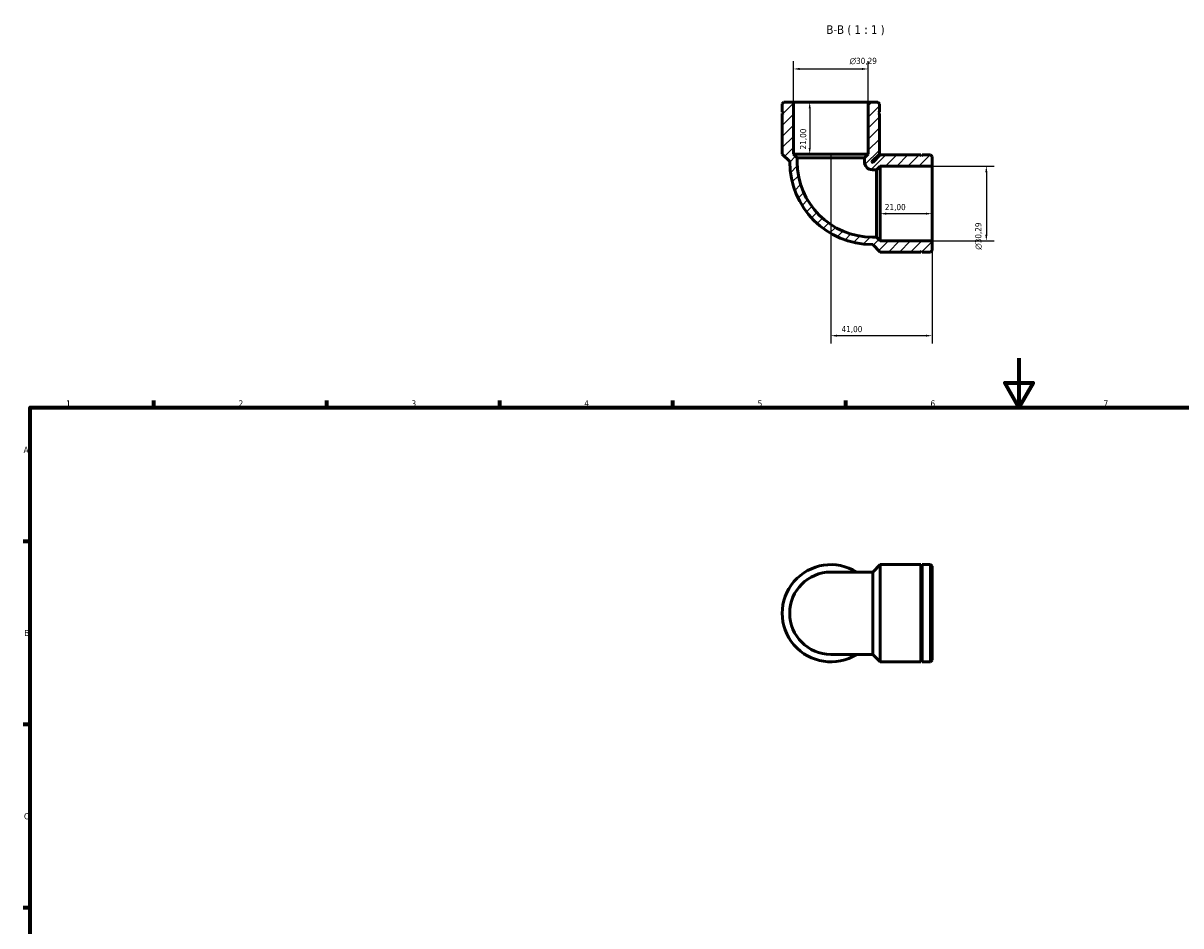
# Model space of a CAD drawing. Header units: millimetres. Extents: x 0 to 901, y 0 to 730.
# Tile 2 of 3: x 17 to 486, y 364 to 730. Entities that reach past the tile are written whole.
import ezdxf

# ---------------------------------------------------------------- set-up
doc = ezdxf.new("R2010")
doc.units = ezdxf.units.MM
for name, color, linetype, lineweight in [('Border (ISO)', 7, 'Continuous', 70), ('Dimension (ISO)', 7, 'Continuous', 25), ('Hatch (ISO)', 7, 'Continuous', 18), ('Symbol (ISO)', 7, 'Continuous', 25), ('Visible (ISO)', 7, 'Continuous', 50), ('Visible Narrow (ISO)', 7, 'Continuous', 35)]:
    doc.layers.add(name, color=color, linetype=linetype, lineweight=lineweight)
doc.styles.add('Label Text (ISO)', font='tahoma.ttf')
doc.styles.add('Note Text (ISO)', font='tahoma.ttf')
doc.dimstyles.new('Default (ISO)', dxfattribs={"dimtxt": 2.5, "dimasz": 2.5, "dimexe": 3.175, "dimexo": 0, "dimgap": 0.762, "dimtad": 1, "dimrnd": 1e-08, "dimzin": 0, "dimtxsty": 'Note Text (ISO)', "dimcen": 0.09, "dimdle": 10, "dimclrd": 256, "dimclre": 256, "dimclrt": 256, "dimazin": 0, "dimtfac": 1.40208, "dimtmove": 0, "dimatfit": 3, "dimfxl": 1, "dimtolj": 1, "dimtzin": 0, "dimlwd": -1, "dimlwe": -1, "dimarcsym": 0})

# ---------------------------------------------------------------- blocks, each defined once
blk = doc.blocks.new('Borders Default Border')
at = {"layer": 'Border (ISO)'}
for p, q in [((70.08, 574), (70.08, 576.9)), ((140.17, 574), (140.17, 576.9)), ((210.25, 574), (210.25, 576.9)), ((280.33, 574), (280.33, 576.9)), ((350.42, 574), (350.42, 576.9)), ((20, 519.75), (17.1, 519.75)), ((20, 445.5), (17.1, 445.5)), ((20, 371.25), (17.1, 371.25))]:
    blk.add_line(p, q, dxfattribs=at)
at = {"layer": 'Border (ISO)', "flags": 128}
for points in [[(420.5, 594), (420.5, 574), (414.73, 584), (426.27, 584), (420.5, 574)], [(20, 20), (20, 574), (821, 574), (821, 20), (20, 20)]]:
    blk.add_lwpolyline(points, dxfattribs=at)
at = {"layer": 'Border (ISO)', "color": 232, "true_color": 0xca0064, "char_height": 2.5, "attachment_point": 7, "style": 'Note Text (ISO)'}
for s, insert in [('1', (34.48, 574.4)), ('2', (104.37, 574.4)), ('3', (174.43, 574.35)), ('4', (244.42, 574.4)), ('5', (314.64, 574.35)), ('6', (384.66, 574.35)), ('7', (454.77, 574.4)), ('A', (17.29, 555.62)), ('B', (17.59, 481.38)), ('C', (17.43, 407.08))]:
    blk.add_mtext(s, dxfattribs=dict(at, insert=insert))
blk = doc.blocks.new('*D7')
at = {"layer": 'Defpoints', "color": 0, "transparency": 16777216}
for p in [(359.43, 711.19), (329.14, 697.69), (359.43, 697.69)]:
    blk.add_point(p, dxfattribs=at)
at = {"layer": 'Dimension (ISO)', "transparency": 16777216}
for p, q in [((329.14, 697.69), (329.14, 714.37)), ((359.43, 697.69), (359.43, 714.37)), ((331.64, 711.19), (356.93, 711.19))]:
    blk.add_line(p, q, dxfattribs=at)
for points in [[(331.64, 711.61), (331.64, 710.77), (329.14, 711.19)], [(356.93, 711.61), (356.93, 710.77), (359.43, 711.19)]]:
    blk.add_solid(points, dxfattribs=at)
at = {"layer": 'Dimension (ISO)', "color": 232, "true_color": 0xca0064, "transparency": 16777216, "insert": (351.92, 715.71), "char_height": 2.5, "attachment_point": 1, "style": 'Note Text (ISO)'}
blk.add_mtext('\\A1;\\fAIGDT|b0|i0;\\H2.5000;\\ln\\fTahoma|b0|i0;\\H2.5000;30,29', dxfattribs=at)
blk = doc.blocks.new('*D8')
at = {"layer": 'Defpoints', "color": 0, "transparency": 16777216}
for p in [(385.29, 671.83), (385.29, 641.54), (407.29, 641.54)]:
    blk.add_point(p, dxfattribs=at)
at = {"layer": 'Dimension (ISO)', "transparency": 16777216}
for p, q in [((385.29, 671.83), (410.46, 671.83)), ((407.29, 669.33), (407.29, 644.04)), ((385.29, 641.54), (410.46, 641.54))]:
    blk.add_line(p, q, dxfattribs=at)
for points in [[(406.87, 669.33), (407.71, 669.33), (407.29, 671.83)], [(406.87, 644.04), (407.71, 644.04), (407.29, 641.54)]]:
    blk.add_solid(points, dxfattribs=at)
at = {"layer": 'Dimension (ISO)', "color": 232, "true_color": 0xca0064, "transparency": 16777216, "insert": (402.77, 637.95), "char_height": 2.5, "attachment_point": 1, "rotation": 90, "style": 'Note Text (ISO)'}
blk.add_mtext('\\A1;\\fAIGDT|b0|i0;\\H2.5000;\\ln\\fTahoma|b0|i0;\\H2.5000;30,29', dxfattribs=at)
blk = doc.blocks.new('*D9')
at = {"layer": 'Defpoints', "color": 0, "transparency": 16777216}
for p in [(344.29, 676.69), (385.29, 641.54), (344.29, 603.1)]:
    blk.add_point(p, dxfattribs=at)
at = {"layer": 'Dimension (ISO)', "transparency": 16777216}
for p, q in [((344.29, 676.69), (344.29, 599.93)), ((385.29, 641.54), (385.29, 599.93)), ((382.79, 603.1), (346.79, 603.1))]:
    blk.add_line(p, q, dxfattribs=at)
for points in [[(346.79, 603.52), (346.79, 602.69), (344.29, 603.1)], [(382.79, 603.52), (382.79, 602.69), (385.29, 603.1)]]:
    blk.add_solid(points, dxfattribs=at)
at = {"layer": 'Dimension (ISO)', "color": 232, "true_color": 0xca0064, "transparency": 16777216, "insert": (348.62, 607.04), "char_height": 2.5, "attachment_point": 1, "style": 'Note Text (ISO)'}
blk.add_mtext('\\A1;41,00', dxfattribs=at)
blk = doc.blocks.new('*D10')
at = {"layer": 'Defpoints', "color": 0, "transparency": 16777216}
for p in [(364.29, 656.69), (385.29, 656.69), (364.29, 652.55)]:
    blk.add_point(p, dxfattribs=at)
at = {"layer": 'Dimension (ISO)', "transparency": 16777216}
blk.add_line((382.79, 652.55), (366.79, 652.55), dxfattribs=at)
for points in [[(366.79, 652.97), (366.79, 652.13), (364.29, 652.55)], [(382.79, 652.97), (382.79, 652.13), (385.29, 652.55)]]:
    blk.add_solid(points, dxfattribs=at)
at = {"layer": 'Dimension (ISO)', "color": 232, "true_color": 0xca0064, "transparency": 16777216, "insert": (366.18, 656.49), "char_height": 2.5, "attachment_point": 1, "style": 'Note Text (ISO)'}
blk.add_mtext('\\A1;21,00', dxfattribs=at)
blk = doc.blocks.new('*D11')
at = {"layer": 'Defpoints', "color": 0, "transparency": 16777216}
for p in [(344.29, 697.69), (335.73, 676.69), (344.29, 676.69)]:
    blk.add_point(p, dxfattribs=at)
at = {"layer": 'Dimension (ISO)', "transparency": 16777216}
blk.add_line((335.73, 695.19), (335.73, 679.19), dxfattribs=at)
for points in [[(335.32, 695.19), (336.15, 695.19), (335.73, 697.69)], [(335.32, 679.19), (336.15, 679.19), (335.73, 676.69)]]:
    blk.add_solid(points, dxfattribs=at)
at = {"layer": 'Dimension (ISO)', "color": 232, "true_color": 0xca0064, "transparency": 16777216, "insert": (331.8, 678.57), "char_height": 2.5, "attachment_point": 1, "rotation": 90, "style": 'Note Text (ISO)'}
blk.add_mtext('\\A1;21,00', dxfattribs=at)

msp = doc.modelspace()

# ---------------------------------------------------------------- hatches: boundary and pattern name
at = {"layer": 'Hatch (ISO)'}
h = msp.add_hatch(dxfattribs=at)
h.set_pattern_fill('ANSI31', color=256, scale=25.4, style=0)
h.set_pattern_definition([(45, (0, 0), (-2.245064, 2.245064), [])])
edge = h.paths.add_edge_path()
edge.add_line((384.683, 636.998), (385.289, 637.604))
edge.add_line((385.289, 637.604), (385.289, 641.541))
edge.add_line((385.289, 641.541), (364.289, 641.541))
edge.add_line((364.289, 641.541), (362.774, 643.056))
edge.add_line((362.774, 643.056), (361.139, 643.056))
edge.add_ellipse((361.139, 673.537), major_axis=(0, -30.481), ratio=1, start_angle=270, end_angle=360, ccw=False)
edge.add_line((330.658, 673.537), (330.658, 675.172))
edge.add_line((330.658, 675.172), (329.143, 676.687))
edge.add_line((329.143, 676.687), (329.143, 697.687))
edge.add_line((329.143, 697.687), (325.206, 697.687))
edge.add_line((325.206, 697.687), (324.6, 697.081))
edge.add_line((324.6, 697.081), (324.6, 693.662))
edge.add_line((324.6, 693.662), (325.1, 693.412))
edge.add_line((325.1, 693.412), (324.6, 693.162))
edge.add_line((324.6, 693.162), (324.6, 676.687))
edge.add_line((324.6, 676.687), (327.629, 673.658))
edge.add_line((327.629, 673.658), (327.629, 673.537))
edge.add_ellipse((361.139, 673.537), major_axis=(-33.51, 0), ratio=1, start_angle=0, end_angle=90)
edge.add_line((361.139, 640.027), (361.26, 640.027))
edge.add_line((361.26, 640.027), (364.289, 636.998))
edge.add_line((364.289, 636.998), (380.764, 636.998))
edge.add_line((380.764, 636.998), (381.014, 637.498))
edge.add_line((381.014, 637.498), (381.264, 636.998))
edge.add_line((381.264, 636.998), (384.683, 636.998))
edge = h.paths.add_edge_path()
edge.add_line((385.289, 675.77), (384.683, 676.376))
edge.add_line((384.683, 676.376), (381.264, 676.376))
edge.add_line((381.264, 676.376), (381.014, 675.876))
edge.add_line((381.014, 675.876), (380.764, 676.376))
edge.add_line((380.764, 676.376), (364.289, 676.376))
edge.add_line((364.289, 676.376), (361.26, 673.347))
edge.add_line((361.26, 673.347), (361.139, 673.347))
edge.add_ellipse((361.139, 673.537), major_axis=(0, -0.19), ratio=1, start_angle=270, end_angle=360, ccw=False)
edge.add_line((360.949, 673.537), (360.949, 673.658))
edge.add_line((360.949, 673.658), (363.978, 676.687))
edge.add_line((363.978, 676.687), (363.978, 693.162))
edge.add_line((363.978, 693.162), (363.478, 693.412))
edge.add_line((363.478, 693.412), (363.978, 693.662))
edge.add_line((363.978, 693.662), (363.978, 697.081))
edge.add_line((363.978, 697.081), (363.372, 697.687))
edge.add_line((363.372, 697.687), (359.434, 697.687))
edge.add_line((359.434, 697.687), (359.434, 676.687))
edge.add_line((359.434, 676.687), (357.92, 675.172))
edge.add_line((357.92, 675.172), (357.92, 673.537))
edge.add_ellipse((361.139, 673.537), major_axis=(-3.219, 0), ratio=1, start_angle=0, end_angle=90)
edge.add_line((361.139, 670.318), (362.774, 670.318))
edge.add_line((362.774, 670.318), (364.289, 671.832))
edge.add_line((364.289, 671.832), (385.289, 671.832))
edge.add_line((385.289, 671.832), (385.289, 675.77))

# ---------------------------------------------------------------- linework, layer by layer
at = {"layer": 'Visible (ISO)'}
for p, q in [((325.206, 697.687), (324.6, 697.081)), ((324.6, 697.081), (324.6, 693.662)), ((329.143, 697.687), (325.206, 697.687)), ((329.143, 676.687), (329.143, 697.687)), ((359.434, 697.687), (329.143, 697.687)), ((363.372, 697.687), (359.434, 697.687)), ((359.434, 697.687), (359.434, 676.687)), ((363.978, 697.081), (363.372, 697.687)), ((363.978, 693.662), (363.978, 697.081)), ((324.6, 693.662), (325.1, 693.412)), ((325.1, 693.412), (324.6, 693.162)), ((324.6, 693.162), (324.6, 676.687)), ((363.478, 693.412), (363.978, 693.662)), ((363.978, 693.162), (363.478, 693.412)), ((363.978, 676.687), (363.978, 693.162)), ((324.6, 676.687), (327.629, 673.658)), ((330.658, 675.172), (329.143, 676.687)), ((359.434, 676.687), (329.143, 676.687)), ((359.434, 676.687), (357.92, 675.172)), ((360.949, 673.658), (363.978, 676.687)), ((364.289, 676.376), (361.26, 673.347)), ((380.764, 676.376), (364.289, 676.376)), ((381.014, 675.876), (380.764, 676.376)), ((381.264, 676.376), (381.014, 675.876)), ((384.683, 676.376), (381.264, 676.376)), ((385.289, 675.77), (384.683, 676.376)), ((385.289, 671.832), (385.289, 675.77)), ((327.629, 673.658), (327.629, 673.537)), ((330.658, 673.537), (330.658, 675.172)), ((357.92, 675.172), (330.658, 675.172)), ((357.92, 675.172), (357.92, 673.537)), ((360.949, 673.537), (360.949, 673.658)), ((361.26, 673.347), (361.139, 673.347)), ((362.774, 670.318), (364.289, 671.832)), ((364.289, 671.832), (385.289, 671.832)), ((364.289, 641.541), (364.289, 671.832)), ((385.289, 641.541), (385.289, 671.832)), ((361.139, 670.318), (362.774, 670.318)), ((362.774, 643.056), (362.774, 670.318)), ((362.774, 643.056), (361.139, 643.056)), ((364.289, 641.541), (362.774, 643.056)), ((361.139, 640.027), (361.26, 640.027)), ((361.26, 640.027), (364.289, 636.998)), ((385.289, 641.541), (364.289, 641.541)), ((385.289, 637.604), (385.289, 641.541)), ((364.289, 636.998), (380.764, 636.998)), ((380.764, 636.998), (381.014, 637.498)), ((381.014, 637.498), (381.264, 636.998)), ((381.264, 636.998), (384.683, 636.998)), ((384.683, 636.998), (385.289, 637.604)), ((361.139, 507.295), (344.289, 507.295)), ((361.139, 507.295), (361.26, 507.295)), ((361.26, 507.295), (364.289, 510.324)), ((361.26, 473.975), (361.26, 507.295)), ((364.289, 470.946), (364.289, 510.324)), ((364.289, 510.324), (380.764, 510.324)), ((380.764, 470.946), (380.764, 510.324)), ((381.014, 509.824), (380.764, 510.324)), ((381.014, 509.824), (381.264, 510.324)), ((381.014, 471.446), (381.014, 509.824)), ((381.264, 470.946), (381.264, 510.324)), ((381.264, 510.324), (384.683, 510.324)), ((384.683, 470.946), (384.683, 510.324)), ((385.289, 509.718), (384.683, 510.324)), ((385.289, 509.718), (385.289, 471.552)), ((344.289, 473.975), (361.139, 473.975)), ((361.139, 473.975), (361.26, 473.975)), ((361.26, 473.975), (364.289, 470.946)), ((364.289, 470.946), (380.764, 470.946)), ((381.014, 471.446), (380.764, 470.946)), ((381.014, 471.446), (381.264, 470.946)), ((381.264, 470.946), (384.683, 470.946)), ((385.289, 471.552), (384.683, 470.946))]:
    msp.add_line(p, q, dxfattribs=at)
for centre, radius, start, end in [((361.139, 673.537), 33.51, 180, 270), ((361.139, 673.537), 30.481, 180, 270), ((361.139, 673.537), 3.219, 180, 270), ((361.139, 673.537), 0.19, 180, 270), ((344.289, 490.635), 19.689, 57.79577, 302.20423), ((344.289, 490.635), 16.66, 90, 270)]:
    msp.add_arc(centre, radius, start, end, dxfattribs=at)
at = {"layer": 'Visible Narrow (ISO)'}
msp.add_line((361.139, 474.18), (361.139, 507.09), dxfattribs=at)

# ---------------------------------------------------------------- block references
msp.add_blockref('Borders Default Border', (0, 0))

# ---------------------------------------------------------------- texts
at = {"layer": 'Symbol (ISO)', "insert": (342.506, 724.756), "char_height": 3.5, "attachment_point": 7, "style": 'Label Text (ISO)'}
msp.add_mtext('B-B ( 1 : 1 )', dxfattribs=at)

# ---------------------------------------------------------------- dimensions: what is measured, and where the dimension line sits
at = {"layer": 'Dimension (ISO)'}
for base, p1, p2, angle, picture, middle in [((359.434, 711.191), (329.143, 697.687), (359.434, 697.687), 180, '*D7', (357.471, 711.191)), ((407.289, 641.541), (385.289, 671.832), (385.289, 641.541), 90, '*D8', (407.289, 643.504))]:
    dim = msp.add_linear_dim(base=base, p1=p1, p2=p2, angle=angle, text='\\fAIGDT|b0|i0;\\H2.5000;\\ln\\fTahoma|b0|i0;\\H2.5000;<>', dimstyle='Default (ISO)', override={"dimdec": 2, "dimtp": 0, "dimtm": 0, "dimtdec": 2, "dimtofl": 0, "dimatfit": 1}, dxfattribs=at)
    dim.commit()
    dim.dimension.update_dxf_attribs({"geometry": picture, "text_midpoint": middle, "dimtype": 160})
for base, p1, p2, angle, override, picture, middle in [((335.735, 676.687), (344.289, 697.687), (344.289, 676.687), 270, {"dimdec": 2, "dimse1": 1, "dimse2": 1, "dimtp": 0, "dimtm": 0, "dimtdec": 2, "dimtofl": 0, "dimatfit": 1}, '*D11', (335.735, 682.687)), ((344.289, 603.105), (385.289, 641.541), (344.289, 676.687), 180, {"dimdec": 2, "dimtp": 0, "dimtm": 0, "dimtdec": 2, "dimtofl": 0, "dimatfit": 1}, '*D9', (352.789, 603.105)), ((364.289, 652.551), (385.289, 656.687), (364.289, 656.687), 180, {"dimdec": 2, "dimse1": 1, "dimse2": 1, "dimtp": 0, "dimtm": 0, "dimtdec": 2, "dimtofl": 0, "dimatfit": 1}, '*D10', (370.289, 652.551))]:
    dim = msp.add_linear_dim(base=base, p1=p1, p2=p2, angle=angle, dimstyle='Default (ISO)', override=override, dxfattribs=at)
    dim.commit()
    dim.dimension.update_dxf_attribs({"geometry": picture, "text_midpoint": middle, "dimtype": 160})

doc.saveas('drawing.dxf')
